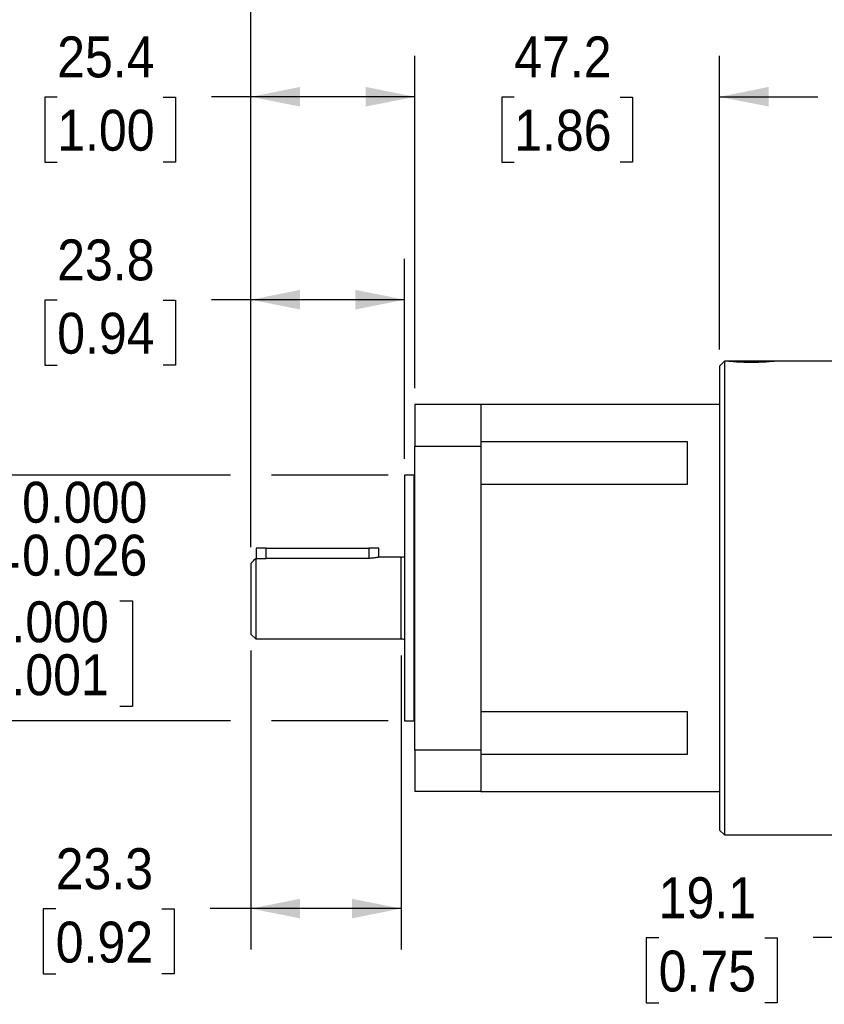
# Model space of a CAD drawing. Header units: millimetres. Extents: x 0 to 559, y 0 to 432.
# Tile 5 of 32: x 157 to 282, y 183 to 336. Entities that reach past the tile are written whole.
import ezdxf

# ---------------------------------------------------------------- set-up
doc = ezdxf.new("R2010")
doc.units = ezdxf.units.MM
doc.header["$LTSCALE"] = 2
doc.linetypes.add('SLD-Solid', pattern=[0])
doc.layers.add('SLD-0', color=7, linetype='SLD-Solid', lineweight=25)
doc.styles.add('SLDTEXTSTYLE0', font='GOTHIC.TTF', dxfattribs={"width": 0.913})
doc.dimstyles.new('SLDDIMSTYLE0', dxfattribs={"dimtxt": 6.35, "dimasz": 7.62, "dimexe": 0, "dimexo": 0.0625, "dimgap": 1.5875, "dimtad": 0, "dimtih": 1, "dimtoh": 1, "dimdec": 1, "dimrnd": 1e-09, "dimzin": 12, "dimdsep": 46, "dimtxsty": 'SLDTEXTSTYLE0', "dimsah": 1, "dimcen": 0.09, "dimadec": 0, "dimazin": 3, "dimtfac": 1, "dimtdec": 1, "dimtmove": 0, "dimatfit": 0, "dimfxl": 0, "dimfrac": 2, "dimtolj": 1, "dimtzin": 12, "dimarcsym": 0})
doc.dimstyles.new('SLDDIMSTYLE2', dxfattribs={"dimtxt": 6.35, "dimasz": 7.62, "dimexe": 0, "dimexo": 0.0625, "dimgap": 1.5875, "dimtad": 0, "dimtih": 1, "dimtoh": 1, "dimdec": 1, "dimrnd": 1e-09, "dimzin": 12, "dimdsep": 46, "dimtxsty": 'SLDTEXTSTYLE0', "dimsah": 1, "dimcen": 0.09, "dimadec": 0, "dimazin": 3, "dimtfac": 1, "dimtdec": 1, "dimtofl": 0, "dimtmove": 0, "dimatfit": 3, "dimfxl": 0, "dimfrac": 2, "dimtolj": 1, "dimtzin": 12, "dimarcsym": 0})
doc.dimstyles.new('SLDDIMSTYLE3', dxfattribs={"dimtxt": 6.35, "dimasz": 7.62, "dimexe": 0, "dimexo": 0.0625, "dimgap": 1.5875, "dimtad": 0, "dimtih": 1, "dimtoh": 1, "dimdec": 3, "dimrnd": 1e-09, "dimzin": 4, "dimdsep": 46, "dimtxsty": 'SLDTEXTSTYLE0', "dimsah": 1, "dimcen": 0.09, "dimadec": 0, "dimazin": 1, "dimtol": 1, "dimtm": 0.026, "dimtfac": 1, "dimtdec": 3, "dimtmove": 0, "dimatfit": 0, "dimfxl": 0, "dimfrac": 2, "dimtolj": 1, "dimtzin": 0, "dimarcsym": 0})

# ---------------------------------------------------------------- blocks, each defined once
blk = doc.blocks.new('_D_3')
at = {"layer": 'SLD-0'}
for p, q in [((295.64, 240.36), (295.64, 187.07)), ((314.71, 224.48), (314.71, 187.07)), ((256.27, 193.37), (254.34, 193.37)), ((254.34, 193.37), (254.34, 183.29)), ((272.7, 193.37), (274.63, 193.37)), ((274.63, 193.37), (274.63, 183.29)), ((295.64, 193.42), (280.2, 193.42)), ((314.71, 193.42), (295.64, 193.42)), ((254.34, 183.29), (256.27, 183.29)), ((274.63, 183.29), (272.7, 183.29))]:
    blk.add_line(p, q, dxfattribs=at)
for points in [[(295.64, 193.42), (303.26, 191.89), (303.26, 194.94)], [(314.71, 193.42), (307.09, 194.94), (307.09, 191.89)]]:
    blk.add_solid(points, dxfattribs=at)
at = {"layer": 'SLD-0', "char_height": 6.35, "attachment_point": 1, "style": 'SLDTEXTSTYLE0'}
for s, insert in [('19.1', (256.27, 202.77)), ('0.75', (256.27, 191.4))]:
    blk.add_mtext(s, dxfattribs=dict(at, insert=insert))
blk = doc.blocks.new('_D_4')
at = {"layer": 'SLD-0'}
for p, q in [((193.08, 237.94), (193.08, 191.56)), ((216.34, 237.18), (216.34, 191.56)), ((162.82, 197.86), (160.89, 197.86)), ((160.89, 197.86), (160.89, 187.78)), ((179.25, 197.86), (181.18, 197.86)), ((181.18, 197.86), (181.18, 187.78)), ((193.08, 197.91), (186.75, 197.91)), ((216.34, 197.91), (193.08, 197.91)), ((160.89, 187.78), (162.82, 187.78)), ((181.18, 187.78), (179.25, 187.78))]:
    blk.add_line(p, q, dxfattribs=at)
for points in [[(193.08, 197.91), (200.7, 196.39), (200.7, 199.44)], [(216.34, 197.91), (208.72, 199.44), (208.72, 196.39)]]:
    blk.add_solid(points, dxfattribs=at)
at = {"layer": 'SLD-0', "char_height": 6.35, "attachment_point": 1, "style": 'SLDTEXTSTYLE0'}
for s, insert in [('23.3', (162.82, 207.27)), ('0.92', (162.82, 195.89))]:
    blk.add_mtext(s, dxfattribs=dict(at, insert=insert))
blk = doc.blocks.new('_D_5')
at = {"layer": 'SLD-0'}
for p, q in [((193.08, 253.97), (193.08, 298.68)), ((216.9, 267.66), (216.9, 298.68)), ((163.05, 292.28), (161.11, 292.28)), ((161.11, 292.28), (161.11, 282.2)), ((179.47, 292.28), (181.41, 292.28)), ((181.41, 292.28), (181.41, 282.2)), ((193.08, 292.33), (186.97, 292.33)), ((216.9, 292.33), (193.08, 292.33)), ((161.11, 282.2), (163.05, 282.2)), ((181.41, 282.2), (179.47, 282.2))]:
    blk.add_line(p, q, dxfattribs=at)
for points in [[(193.08, 292.33), (200.7, 290.81), (200.7, 293.86)], [(216.9, 292.33), (209.28, 293.86), (209.28, 290.81)]]:
    blk.add_solid(points, dxfattribs=at)
at = {"layer": 'SLD-0', "char_height": 6.35, "attachment_point": 1, "style": 'SLDTEXTSTYLE0'}
for s, insert in [('23.8', (163.05, 301.68)), ('0.94', (163.05, 290.31))]:
    blk.add_mtext(s, dxfattribs=dict(at, insert=insert))
blk = doc.blocks.new('_D_6')
at = {"layer": 'SLD-0'}
for p, q in [((193.08, 253.97), (193.08, 330.15)), ((218.48, 278.61), (218.48, 330.15)), ((163.05, 323.75), (161.11, 323.75)), ((161.11, 323.75), (161.11, 313.67)), ((179.47, 323.75), (181.41, 323.75)), ((181.41, 323.75), (181.41, 313.67)), ((193.08, 323.8), (186.97, 323.8)), ((218.48, 323.8), (193.08, 323.8)), ((161.11, 313.67), (163.05, 313.67)), ((181.41, 313.67), (179.47, 313.67))]:
    blk.add_line(p, q, dxfattribs=at)
for points in [[(193.08, 323.8), (200.7, 322.28), (200.7, 325.33)], [(218.48, 323.8), (210.86, 325.33), (210.86, 322.28)]]:
    blk.add_solid(points, dxfattribs=at)
at = {"layer": 'SLD-0', "char_height": 6.35, "attachment_point": 1, "style": 'SLDTEXTSTYLE0'}
for s, insert in [('25.4', (163.05, 333.16)), ('1.00', (163.05, 321.79))]:
    blk.add_mtext(s, dxfattribs=dict(at, insert=insert))
blk = doc.blocks.new('_D_7')
at = {"layer": 'SLD-0'}
for p, q in [((193.08, 253.97), (193.08, 360.27)), ((317.25, 278.61), (317.25, 360.27)), ((193.08, 353.92), (239.45, 353.92)), ((246.96, 353.87), (245.02, 353.87)), ((245.02, 353.87), (245.02, 343.79)), ((263.38, 353.87), (265.31, 353.87)), ((265.31, 353.87), (265.31, 343.79)), ((317.25, 353.92), (270.88, 353.92)), ((245.02, 343.79), (246.96, 343.79)), ((265.31, 343.79), (263.38, 343.79))]:
    blk.add_line(p, q, dxfattribs=at)
for points in [[(193.08, 353.92), (200.7, 352.39), (200.7, 355.44)], [(317.25, 353.92), (309.63, 355.44), (309.63, 352.39)]]:
    blk.add_solid(points, dxfattribs=at)
at = {"layer": 'SLD-0', "char_height": 6.35, "attachment_point": 1, "style": 'SLDTEXTSTYLE0'}
for s, insert in [('124.2', (244.61, 363.27)), ('4.89', (246.96, 351.9))]:
    blk.add_mtext(s, dxfattribs=dict(at, insert=insert))
blk = doc.blocks.new('_D_8')
at = {"layer": 'SLD-0'}
for p, q in [((218.48, 278.61), (218.48, 330.15)), ((265.7, 284.59), (265.7, 330.15)), ((218.48, 323.8), (203.24, 323.8)), ((233.88, 323.75), (231.94, 323.75)), ((231.94, 323.75), (231.94, 313.67)), ((250.3, 323.75), (252.23, 323.75)), ((252.23, 323.75), (252.23, 313.67)), ((265.7, 323.8), (280.94, 323.8)), ((231.94, 313.67), (233.88, 313.67)), ((252.23, 313.67), (250.3, 313.67))]:
    blk.add_line(p, q, dxfattribs=at)
for points in [[(218.48, 323.8), (210.86, 325.33), (210.86, 322.28)], [(265.7, 323.8), (273.32, 322.28), (273.32, 325.33)]]:
    blk.add_solid(points, dxfattribs=at)
at = {"layer": 'SLD-0', "char_height": 6.35, "attachment_point": 1, "style": 'SLDTEXTSTYLE0'}
for s, insert in [('47.2', (233.88, 333.16)), ('1.86', (233.88, 321.79))]:
    blk.add_mtext(s, dxfattribs=dict(at, insert=insert))
blk = doc.blocks.new('_D_10')
at = {"layer": 'SLD-0'}
for p, q in [((149.08, 265.12), (149.08, 280.36)), ((189.91, 265.12), (142.73, 265.12)), ((214.36, 265.12), (196.26, 265.12)), ((125.4, 245.66), (123.47, 245.66)), ((123.47, 245.66), (123.47, 229.23)), ((172.76, 245.66), (174.7, 245.66)), ((174.7, 245.66), (174.7, 229.23)), ((123.47, 229.23), (125.4, 229.23)), ((174.7, 229.23), (172.76, 229.23)), ((189.91, 227.02), (142.73, 227.02)), ((149.08, 227.02), (149.08, 211.78)), ((214.36, 227.02), (196.26, 227.02))]:
    blk.add_line(p, q, dxfattribs=at)
for points in [[(149.08, 265.12), (150.61, 272.74), (147.56, 272.74)], [(149.08, 227.02), (147.56, 219.4), (150.61, 219.4)]]:
    blk.add_solid(points, dxfattribs=at)
at = {"layer": 'SLD-0', "char_height": 6.35, "attachment_point": 1, "style": 'SLDTEXTSTYLE0'}
for s, insert in [('0.000', (157.62, 264.1)), ('%%c', (119.43, 259.46)), ('38.100', (129.01, 259.46)), ('0.026', (157.62, 255.89)), ('-', (154.81, 255.06)), ('+', (146.52, 245.56)), ('0.000', (151.65, 245.56)), ('1.500', (125.4, 241.01)), ('0.001', (151.65, 237.35)), ('-', (147.68, 237.35))]:
    blk.add_mtext(s, dxfattribs=dict(at, insert=insert))

msp = doc.modelspace()

# ---------------------------------------------------------------- linework, layer by layer
for p, q in [((266.4596, 282.814), (265.6976, 282.052)), ((266.6513, 282.814), (266.4596, 282.814)), ((266.4596, 282.814), (266.4596, 209.3318)), ((274.5761, 282.814), (266.6513, 282.814)), ((297.2546, 282.814), (274.5761, 282.814)), ((265.6976, 282.052), (265.6976, 210.0938)), ((218.4777, 276.0703), (218.4777, 269.6441)), ((228.7037, 276.0703), (218.4777, 276.0703)), ((265.6976, 276.0703), (228.7037, 276.0703)), ((228.7037, 276.0703), (228.7037, 269.6441)), ((228.7037, 270.3537), (260.7037, 270.3537)), ((260.7037, 270.3537), (260.7037, 263.688)), ((218.4777, 269.6441), (228.7037, 269.6441)), ((218.4777, 222.5017), (218.4777, 269.6441)), ((228.7037, 269.6441), (228.7037, 246.0729)), ((218.3507, 265.1229), (216.9029, 265.1229)), ((216.9029, 265.1229), (216.9029, 227.0229)), ((218.3507, 227.0229), (218.3507, 265.1229)), ((260.7037, 263.688), (228.7037, 263.688)), ((193.8708, 253.8199), (193.8708, 252.2213)), ((195.4583, 253.8199), (193.8708, 253.8199)), ((195.4583, 252.2213), (195.4583, 253.8199)), ((195.4583, 253.8199), (211.3333, 253.8199)), ((211.3333, 253.8199), (211.3333, 252.2213)), ((212.9208, 253.8199), (211.3333, 253.8199)), ((212.9208, 252.4229), (212.9208, 253.8199)), ((193.8454, 252.2213), (193.8454, 239.7229)), ((193.8454, 252.2213), (195.4583, 252.2213)), ((211.3333, 252.2213), (195.4583, 252.2213)), ((216.3384, 252.4229), (212.9208, 252.4229)), ((216.3384, 239.7229), (216.3384, 252.4229)), ((193.0834, 251.4307), (193.0834, 240.4849)), ((228.7037, 246.0729), (228.7037, 222.5017)), ((193.0834, 240.4849), (193.8454, 239.7229)), ((193.8454, 239.7229), (216.3384, 239.7229)), ((228.7037, 228.4579), (260.7037, 228.4579)), ((260.7037, 228.4579), (260.7037, 221.7922)), ((216.9029, 227.0229), (218.3507, 227.0229)), ((228.7037, 222.5017), (218.4777, 222.5017)), ((218.4777, 222.5017), (218.4777, 216.0755)), ((228.7037, 222.5017), (228.7037, 216.0755)), ((260.7037, 221.7922), (228.7037, 221.7922)), ((228.7037, 216.0755), (218.4777, 216.0755)), ((228.7037, 216.0755), (265.6976, 216.0755)), ((265.6976, 210.0938), (266.4596, 209.3318)), ((266.4596, 209.3318), (297.2546, 209.3318))]:
    msp.add_line(p, q)
for centre, radius, start, end in [((218.3507, 265.2499), 0.127, 270, 0), ((216.3384, 253.9469), 1.524, 270, 291.740269), ((216.3384, 238.1989), 1.524, 68.259731, 90), ((218.3507, 226.8959), 0.127, 0, 90)]:
    msp.add_arc(centre, radius, start, end)
for points, knots in [([(274.5761, 282.814), (274.5761, 282.814), (274.5503, 282.8112), (274.4494, 282.8006), (274.373, 282.7926), (274.1738, 282.7728), (274.052, 282.761), (273.7641, 282.7352), (273.5968, 282.7211), (273.2313, 282.6932), (273.0318, 282.6793), (272.5985, 282.6533), (272.3682, 282.6414), (271.8914, 282.6217), (271.6414, 282.6137), (271.1301, 282.6029), (270.8729, 282.6001), (270.3558, 282.6001), (270.0931, 282.603), (269.585, 282.6137), (269.3379, 282.6216), (268.858, 282.6414), (268.6244, 282.6535), (268.1935, 282.6794), (267.9943, 282.6933), (267.628, 282.7213), (267.461, 282.7354), (267.1742, 282.7611), (267.0523, 282.7729), (266.8526, 282.7928), (266.7774, 282.8006), (266.677, 282.8112), (266.6513, 282.814), (266.6513, 282.814)], [0, 0, 0, 0, 0.0625, 0.0625, 0.125, 0.125, 0.1875, 0.1875, 0.25, 0.25, 0.3125, 0.3125, 0.375, 0.375, 0.4375, 0.4375, 0.5, 0.5, 0.5625, 0.5625, 0.625, 0.625, 0.6875, 0.6875, 0.75, 0.75, 0.8125, 0.8125, 0.875, 0.875, 0.9375, 0.9375, 1, 1, 1, 1]), ([(212.9208, 252.4229), (212.9208, 252.4229), (212.9105, 252.4203), (212.8699, 252.4104), (212.8392, 252.4029), (212.7595, 252.3844), (212.7107, 252.3734), (212.5956, 252.3493), (212.5289, 252.336), (212.3104, 252.2968), (212.1342, 252.2703), (211.7528, 252.2327), (211.5439, 252.2213), (211.3333, 252.2213)], [0, 0, 0, 0, 0.125, 0.125, 0.25, 0.25, 0.375, 0.375, 0.5, 0.5, 0.75, 0.75, 1, 1, 1, 1])]:
    msp.add_open_spline(points, degree=3, knots=knots)
msp.add_open_spline([(193.0834, 251.4307), (193.3367, 251.6949), (193.5908, 251.9583), (193.8454, 252.2213)], degree=3)

# ---------------------------------------------------------------- dimensions: what is measured, and where the dimension line sits
at = {"layer": 'SLD-0'}
for base, p1, p2, picture, middle in [((317.2486, 353.9181), (193.0834, 251.4307), (317.2486, 276.0703), '_D_7', (255.166, 353.9181)), ((218.4777, 323.8033), (193.0834, 251.4307), (218.4777, 276.0703), '_D_6', (171.2597, 323.8033)), ((216.3384, 197.9128), (193.0834, 240.4849), (216.3384, 239.7229), '_D_4', (171.0358, 197.9128))]:
    dim = msp.add_linear_dim(base=base, p1=p1, p2=p2, angle=0, dimstyle='SLDDIMSTYLE2', dxfattribs=at)
    dim.commit()
    dim.dimension.update_dxf_attribs({"geometry": picture, "text_midpoint": middle, "dimtype": 160})
for base, p1, p2, dimstyle, picture, middle in [((265.6976, 323.8033), (218.4777, 276.0703), (265.6976, 282.052), 'SLDDIMSTYLE0', '_D_8', (242.0876, 323.8033)), ((216.9029, 292.3321), (193.0834, 251.4307), (216.9029, 265.1229), 'SLDDIMSTYLE2', '_D_5', (171.2597, 292.3321)), ((295.6398, 193.418), (314.7086, 227.0229), (295.6398, 242.8979), 'SLDDIMSTYLE2', '_D_3', (264.4846, 193.418))]:
    dim = msp.add_linear_dim(base=base, p1=p1, p2=p2, dimstyle=dimstyle, dxfattribs=at)
    dim.commit()
    dim.dimension.update_dxf_attribs({"geometry": picture, "text_midpoint": middle, "dimtype": 160})
dim = msp.add_linear_dim(base=(149.0833, 227.0229), p1=(216.9029, 265.1229), p2=(216.9029, 227.0229), angle=90, text='%%c<>', dimstyle='SLDDIMSTYLE3', dxfattribs=at)
dim.commit()
dim.dimension.update_dxf_attribs({"geometry": '_D_10', "text_midpoint": (149.0833, 246.0729), "dimtype": 160})

doc.saveas('drawing.dxf')
